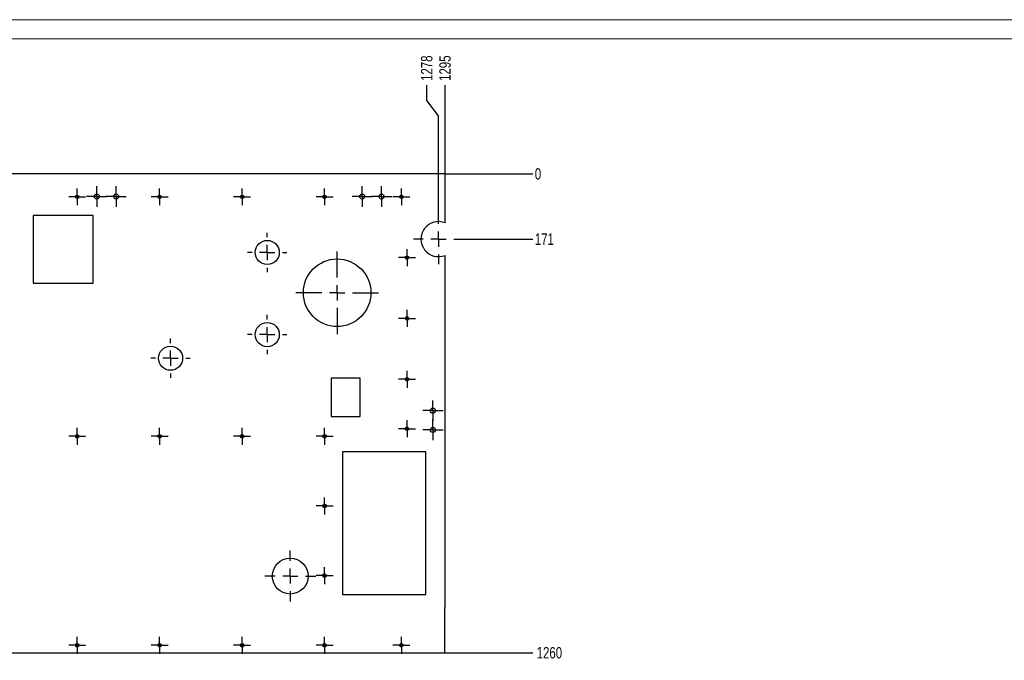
# Model space of a CAD drawing. Header units: millimetres. Extents: x 0 to 841, y 0 to 594.
# Tile 5 of 21: x 167 to 426, y 425 to 594. Entities that reach past the tile are written whole.
import ezdxf

# ---------------------------------------------------------------- set-up
doc = ezdxf.new("R2010")
doc.units = ezdxf.units.MM
doc.header["$PDSIZE"] = -1
doc.linetypes.add('CENTERX2', pattern=[20.32, 12.7, -2.54, 2.54, -2.54])
doc.layers.add('COTES', color=1, linetype='Continuous')
doc.layers.add('TRAIT-MIXTES', color=3, linetype='CENTERX2')
doc.layers.add('TRAIT-FORT', color=4, linetype='Continuous', lineweight=25)
doc.styles.add('SLDTEXTSTYLE0', font='TXT', dxfattribs={"width": 0.75})
doc.dimstyles.new('SLDDIMSTYLE0', dxfattribs={"dimtxt": 3, "dimasz": 0.333333, "dimexe": 0, "dimexo": 0.0625, "dimgap": 0.75, "dimtad": 0, "dimtih": 1, "dimtoh": 1, "dimdec": 0, "dimlfac": 10, "dimrnd": 1e-09, "dimdsep": 46, "dimtxsty": 'SLDTEXTSTYLE0', "dimblk1": 'ORIGIN', "dimblk2": 'ORIGIN', "dimsah": 1, "dimcen": 0.09, "dimadec": 0, "dimazin": 2, "dimtfac": 1, "dimtdec": 0, "dimtofl": 0, "dimtmove": 0, "dimatfit": 3, "dimldrblk": 'ORIGIN', "dimfxl": 1, "dimfrac": 2, "dimtolj": 1, "dimtzin": 12, "dimarcsym": 0})
doc.dimstyles.new('SLDDIMSTYLE1', dxfattribs={"dimtxt": 3, "dimasz": 2, "dimexe": 0, "dimexo": 0.0625, "dimgap": 0.75, "dimtad": 0, "dimtih": 1, "dimtoh": 1, "dimdec": 0, "dimlfac": 10, "dimrnd": 1e-09, "dimzin": 12, "dimdsep": 46, "dimtxsty": 'SLDTEXTSTYLE0', "dimsah": 1, "dimcen": 0.09, "dimadec": 0, "dimazin": 3, "dimtfac": 1, "dimtdec": 0, "dimtofl": 0, "dimtmove": 0, "dimatfit": 3, "dimfxl": 1, "dimfrac": 2, "dimtolj": 1, "dimtzin": 12, "dimarcsym": 0})

# ---------------------------------------------------------------- blocks, each defined once
blk = doc.blocks.new('_D_8')
at = {"layer": 'COTES', "color": 0, "lineweight": -2, "transparency": 16777216}
blk.add_line((278.78, 553.42), (301.84, 553.42), dxfattribs=at)
at = {"layer": 'Defpoints', "color": 0, "transparency": 16777216}
for p in [(278.72, 553.42), (278.72, 553.42), (301.84, 553.42)]:
    blk.add_point(p, dxfattribs=at)
at = {"layer": 'COTES', "color": 0, "transparency": 16777216, "insert": (303.16, 553.42), "char_height": 3, "attachment_point": 5, "style": 'SLDTEXTSTYLE0'}
blk.add_mtext('\\A1;0', dxfattribs=at)
blk = doc.blocks.new('_Origin')
at = {"color": 0, "linetype": 'ByBlock', "lineweight": -2}
blk.add_line((0, 0), (-1, 0), dxfattribs=at)
blk.add_circle((0, 0), 0.5, dxfattribs=at)
blk = doc.blocks.new('_D_9')
at = {"layer": 'COTES', "color": 0, "lineweight": -2, "transparency": 16777216}
blk.add_line((283.67, 536.28), (301.84, 536.28), dxfattribs=at)
at = {"layer": 'Defpoints', "color": 0, "transparency": 16777216}
for p in [(278.72, 553.42), (283.6, 536.28), (301.84, 536.28)]:
    blk.add_point(p, dxfattribs=at)
at = {"layer": 'COTES', "color": 0, "transparency": 16777216, "insert": (304.84, 536.28), "char_height": 3, "attachment_point": 5, "style": 'SLDTEXTSTYLE0'}
blk.add_mtext('\\A1;171', dxfattribs=at)
blk = doc.blocks.new('_D_10')
at = {"layer": 'COTES', "color": 0, "lineweight": -2, "transparency": 16777216}
blk.add_line((278.73, 427.47), (301.84, 427.47), dxfattribs=at)
at = {"layer": 'Defpoints', "color": 0, "transparency": 16777216}
for p in [(278.72, 553.42), (278.67, 427.47), (301.84, 427.47)]:
    blk.add_point(p, dxfattribs=at)
at = {"layer": 'COTES', "color": 0, "transparency": 16777216, "insert": (306.16, 427.47), "char_height": 3, "attachment_point": 5, "style": 'SLDTEXTSTYLE0'}
blk.add_mtext('\\A1;1260', dxfattribs=at)
blk = doc.blocks.new('_D_12')
at = {"layer": 'COTES', "color": 0, "lineweight": -2, "transparency": 16777216}
for p, q in [((273.91, 572.74), (273.91, 576.74)), ((276.99, 568.74), (273.91, 572.74)), ((276.99, 542.95), (276.99, 568.74))]:
    blk.add_line(p, q, dxfattribs=at)
at = {"layer": 'Defpoints', "color": 0, "transparency": 16777216}
for p in [(273.91, 576.74), (149.22, 553.42), (276.99, 542.89)]:
    blk.add_point(p, dxfattribs=at)
at = {"layer": 'COTES', "color": 0, "transparency": 16777216, "insert": (273.91, 581.24), "char_height": 3, "attachment_point": 5, "rotation": 90, "style": 'SLDTEXTSTYLE0'}
blk.add_mtext('\\A1;1278', dxfattribs=at)
blk = doc.blocks.new('_D_13')
at = {"layer": 'COTES', "color": 0, "lineweight": -2, "transparency": 16777216}
blk.add_line((278.72, 553.48), (278.72, 576.74), dxfattribs=at)
at = {"layer": 'Defpoints', "color": 0, "transparency": 16777216}
for p in [(278.72, 576.74), (149.22, 553.42), (278.72, 553.42)]:
    blk.add_point(p, dxfattribs=at)
at = {"layer": 'COTES', "color": 0, "transparency": 16777216, "insert": (278.72, 581.24), "char_height": 3, "attachment_point": 5, "rotation": 90, "style": 'SLDTEXTSTYLE0'}
blk.add_mtext('\\A1;1295', dxfattribs=at)
blk = doc.blocks.new('SW_CENTERMARKSYMBOL_26')
at = {"layer": 'TRAIT-MIXTES', "color": 0}
for p, q in [((0, 2), (0, 2.675)), ((-2, 0), (-2.675, 0)), ((0, 0), (-2, 0)), ((0, 0), (0, 2)), ((0, 0), (0, -2)), ((0, 0), (2, 0)), ((2, 0), (2.675, 0)), ((0, -2), (0, -2.675))]:
    blk.add_line(p, q, dxfattribs=at)
blk = doc.blocks.new('SW_CENTERMARKSYMBOL_27')
at = {"layer": 'TRAIT-MIXTES', "color": 0}
for p, q in [((0, 2), (0, 2.675)), ((-2, 0), (-2.675, 0)), ((0, 0), (-2, 0)), ((0, 0), (0, 2)), ((0, 0), (0, -2)), ((0, 0), (2, 0)), ((2, 0), (2.675, 0)), ((0, -2), (0, -2.675))]:
    blk.add_line(p, q, dxfattribs=at)
blk = doc.blocks.new('SW_CENTERMARKSYMBOL_30')
at = {"layer": 'TRAIT-MIXTES', "color": 0}
for p, q in [((0, 2), (0, 2.675)), ((-2, 0), (-2.675, 0)), ((0, 0), (-2, 0)), ((0, 0), (0, 2)), ((0, 0), (0, -2)), ((0, 0), (2, 0)), ((2, 0), (2.675, 0)), ((0, -2), (0, -2.675))]:
    blk.add_line(p, q, dxfattribs=at)
blk = doc.blocks.new('SW_CENTERMARKSYMBOL_31')
at = {"layer": 'TRAIT-MIXTES', "color": 0}
for p, q in [((0, 2), (0, 2.675)), ((-2, 0), (-2.675, 0)), ((0, 0), (-2, 0)), ((0, 0), (0, 2)), ((0, 0), (0, -2)), ((0, 0), (2, 0)), ((2, 0), (2.675, 0)), ((0, -2), (0, -2.675))]:
    blk.add_line(p, q, dxfattribs=at)
blk = doc.blocks.new('SW_CENTERMARKSYMBOL_32')
at = {"layer": 'TRAIT-MIXTES', "color": 0}
for p, q in [((0, 2), (0, 2.675)), ((-2, 0), (-2.675, 0)), ((0, 0), (-2, 0)), ((0, 0), (0, 2)), ((0, 0), (0, -2)), ((0, 0), (2, 0)), ((2, 0), (2.675, 0)), ((0, -2), (0, -2.675))]:
    blk.add_line(p, q, dxfattribs=at)
blk = doc.blocks.new('SW_CENTERMARKSYMBOL_33')
at = {"layer": 'TRAIT-MIXTES', "color": 0}
for p, q in [((0, 2), (0, 2.675)), ((-2, 0), (-2.675, 0)), ((0, 0), (-2, 0)), ((0, 0), (0, 2)), ((0, 0), (0, -2)), ((0, 0), (2, 0)), ((2, 0), (2.675, 0)), ((0, -2), (0, -2.675))]:
    blk.add_line(p, q, dxfattribs=at)
blk = doc.blocks.new('SW_CENTERMARKSYMBOL_34')
at = {"layer": 'TRAIT-MIXTES', "color": 0}
for p, q in [((0, 4), (0, 6.73)), ((-4, 0), (-6.73, 0)), ((0, 0), (-2, 0)), ((0, 0), (0, 2)), ((0, 0), (0, -2)), ((0, 0), (2, 0)), ((4, 0), (6.73, 0)), ((0, -4), (0, -6.73))]:
    blk.add_line(p, q, dxfattribs=at)
blk = doc.blocks.new('SW_CENTERMARKSYMBOL_35')
at = {"layer": 'TRAIT-MIXTES', "color": 0}
for p, q in [((0, 4), (0, 5.17)), ((-4, 0), (-5.17, 0)), ((0, 0), (-2, 0)), ((0, 0), (0, 2)), ((0, 0), (0, -2)), ((0, 0), (2, 0)), ((4, 0), (5.17, 0)), ((0, -4), (0, -5.17))]:
    blk.add_line(p, q, dxfattribs=at)
blk = doc.blocks.new('SW_CENTERMARKSYMBOL_36')
at = {"layer": 'TRAIT-MIXTES', "color": 0}
for p, q in [((0, 4), (0, 5.17)), ((-4, 0), (-5.17, 0)), ((0, 0), (-2, 0)), ((0, 0), (0, 2)), ((0, 0), (0, -2)), ((0, 0), (2, 0)), ((4, 0), (5.17, 0)), ((0, -4), (0, -5.17))]:
    blk.add_line(p, q, dxfattribs=at)
blk = doc.blocks.new('SW_CENTERMARKSYMBOL_37')
at = {"layer": 'TRAIT-MIXTES', "color": 0}
for p, q in [((0, 4), (0, 10.89)), ((-4, 0), (-10.89, 0)), ((0, 0), (-2, 0)), ((0, 0), (0, 2)), ((0, 0), (0, -2)), ((0, 0), (2, 0)), ((4, 0), (10.89, 0)), ((0, -4), (0, -10.89))]:
    blk.add_line(p, q, dxfattribs=at)
blk = doc.blocks.new('SW_CENTERMARKSYMBOL_38')
at = {"layer": 'TRAIT-MIXTES', "color": 0}
for p, q in [((0, 4), (0, 5.17)), ((-4, 0), (-5.17, 0)), ((0, 0), (-2, 0)), ((0, 0), (0, 2)), ((0, 0), (0, -2)), ((0, 0), (2, 0)), ((4, 0), (5.17, 0)), ((0, -4), (0, -5.17))]:
    blk.add_line(p, q, dxfattribs=at)
blk = doc.blocks.new('SW_CENTERMARKSYMBOL_39')
at = {"layer": 'TRAIT-MIXTES', "color": 0}
for p, q in [((-2, 0), (-2.225, 0)), ((0, 0), (-2, 0)), ((0, 2), (0, 2.225)), ((0, 0), (0, 2)), ((0, 0), (0, -2)), ((0, 0), (2, 0)), ((2, 0), (2.225, 0)), ((0, -2), (0, -2.225))]:
    blk.add_line(p, q, dxfattribs=at)
blk = doc.blocks.new('SW_CENTERMARKSYMBOL_41')
at = {"layer": 'TRAIT-MIXTES', "color": 0}
for p, q in [((-2, 0), (-2.225, 0)), ((0, 0), (-2, 0)), ((0, 2), (0, 2.225)), ((0, 0), (0, 2)), ((0, 0), (0, -2)), ((0, 0), (2, 0)), ((2, 0), (2.225, 0)), ((0, -2), (0, -2.225))]:
    blk.add_line(p, q, dxfattribs=at)
blk = doc.blocks.new('SW_CENTERMARKSYMBOL_42')
at = {"layer": 'TRAIT-MIXTES', "color": 0}
for p, q in [((-2, 0), (-2.225, 0)), ((0, 0), (-2, 0)), ((0, 2), (0, 2.225)), ((0, 0), (0, 2)), ((0, 0), (0, -2)), ((0, 0), (2, 0)), ((2, 0), (2.225, 0)), ((0, -2), (0, -2.225))]:
    blk.add_line(p, q, dxfattribs=at)
blk = doc.blocks.new('SW_CENTERMARKSYMBOL_43')
at = {"layer": 'TRAIT-MIXTES', "color": 0}
for p, q in [((-2, 0), (-2.225, 0)), ((0, 0), (-2, 0)), ((0, 2), (0, 2.225)), ((0, 0), (0, 2)), ((0, 0), (0, -2)), ((0, 0), (2, 0)), ((2, 0), (2.225, 0)), ((0, -2), (0, -2.225))]:
    blk.add_line(p, q, dxfattribs=at)
blk = doc.blocks.new('SW_CENTERMARKSYMBOL_44')
at = {"layer": 'TRAIT-MIXTES', "color": 0}
for p, q in [((-2, 0), (-2.225, 0)), ((0, 0), (-2, 0)), ((0, 2), (0, 2.225)), ((0, 0), (0, 2)), ((0, 0), (0, -2)), ((0, 0), (2, 0)), ((2, 0), (2.225, 0)), ((0, -2), (0, -2.225))]:
    blk.add_line(p, q, dxfattribs=at)
blk = doc.blocks.new('SW_CENTERMARKSYMBOL_45')
at = {"layer": 'TRAIT-MIXTES', "color": 0}
for p, q in [((-2, 0), (-2.225, 0)), ((0, 0), (-2, 0)), ((0, 2), (0, 2.225)), ((0, 0), (0, 2)), ((0, 0), (0, -2)), ((0, 0), (2, 0)), ((2, 0), (2.225, 0)), ((0, -2), (0, -2.225))]:
    blk.add_line(p, q, dxfattribs=at)
blk = doc.blocks.new('SW_CENTERMARKSYMBOL_46')
at = {"layer": 'TRAIT-MIXTES', "color": 0}
for p, q in [((-2, 0), (-2.225, 0)), ((0, 0), (-2, 0)), ((0, 2), (0, 2.225)), ((0, 0), (0, 2)), ((0, 0), (0, -2)), ((0, 0), (2, 0)), ((2, 0), (2.225, 0)), ((0, -2), (0, -2.225))]:
    blk.add_line(p, q, dxfattribs=at)
blk = doc.blocks.new('SW_CENTERMARKSYMBOL_53')
at = {"layer": 'TRAIT-MIXTES', "color": 0}
for p, q in [((-2, 0), (-2.225, 0)), ((0, 0), (-2, 0)), ((0, 2), (0, 2.225)), ((0, 0), (0, 2)), ((0, 0), (0, -2)), ((0, 0), (2, 0)), ((2, 0), (2.225, 0)), ((0, -2), (0, -2.225))]:
    blk.add_line(p, q, dxfattribs=at)
blk = doc.blocks.new('SW_CENTERMARKSYMBOL_54')
at = {"layer": 'TRAIT-MIXTES', "color": 0}
for p, q in [((-2, 0), (-2.225, 0)), ((0, 0), (-2, 0)), ((0, 2), (0, 2.225)), ((0, 0), (0, 2)), ((0, 0), (0, -2)), ((0, 0), (2, 0)), ((2, 0), (2.225, 0)), ((0, -2), (0, -2.225))]:
    blk.add_line(p, q, dxfattribs=at)
blk = doc.blocks.new('SW_CENTERMARKSYMBOL_55')
at = {"layer": 'TRAIT-MIXTES', "color": 0}
for p, q in [((-2, 0), (-2.225, 0)), ((0, 0), (-2, 0)), ((0, 2), (0, 2.225)), ((0, 0), (0, 2)), ((0, 0), (0, -2)), ((0, 0), (2, 0)), ((2, 0), (2.225, 0)), ((0, -2), (0, -2.225))]:
    blk.add_line(p, q, dxfattribs=at)
blk = doc.blocks.new('SW_CENTERMARKSYMBOL_56')
at = {"layer": 'TRAIT-MIXTES', "color": 0}
for p, q in [((-2, 0), (-2.225, 0)), ((0, 0), (-2, 0)), ((0, 2), (0, 2.225)), ((0, 0), (0, 2)), ((0, 0), (0, -2)), ((0, 0), (2, 0)), ((2, 0), (2.225, 0)), ((0, -2), (0, -2.225))]:
    blk.add_line(p, q, dxfattribs=at)
blk = doc.blocks.new('SW_CENTERMARKSYMBOL_57')
at = {"layer": 'TRAIT-MIXTES', "color": 0}
for p, q in [((-2, 0), (-2.225, 0)), ((0, 0), (-2, 0)), ((0, 2), (0, 2.225)), ((0, 0), (0, 2)), ((0, 0), (0, -2)), ((0, 0), (2, 0)), ((2, 0), (2.225, 0)), ((0, -2), (0, -2.225))]:
    blk.add_line(p, q, dxfattribs=at)
blk = doc.blocks.new('SW_CENTERMARKSYMBOL_58')
at = {"layer": 'TRAIT-MIXTES', "color": 0}
for p, q in [((-2, 0), (-2.225, 0)), ((0, 0), (-2, 0)), ((0, 2), (0, 2.225)), ((0, 0), (0, 2)), ((0, 0), (0, -2)), ((0, 0), (2, 0)), ((2, 0), (2.225, 0)), ((0, -2), (0, -2.225))]:
    blk.add_line(p, q, dxfattribs=at)
blk = doc.blocks.new('SW_CENTERMARKSYMBOL_59')
at = {"layer": 'TRAIT-MIXTES', "color": 0}
for p, q in [((-2, 0), (-2.225, 0)), ((0, 0), (-2, 0)), ((0, 2), (0, 2.225)), ((0, 0), (0, 2)), ((0, 0), (0, -2)), ((0, 0), (2, 0)), ((2, 0), (2.225, 0)), ((0, -2), (0, -2.225))]:
    blk.add_line(p, q, dxfattribs=at)
blk = doc.blocks.new('SW_CENTERMARKSYMBOL_60')
at = {"layer": 'TRAIT-MIXTES', "color": 0}
for p, q in [((-2, 0), (-2.225, 0)), ((0, 0), (-2, 0)), ((0, 2), (0, 2.225)), ((0, 0), (0, 2)), ((0, 0), (0, -2)), ((0, 0), (2, 0)), ((2, 0), (2.225, 0)), ((0, -2), (0, -2.225))]:
    blk.add_line(p, q, dxfattribs=at)
blk = doc.blocks.new('SW_CENTERMARKSYMBOL_61')
at = {"layer": 'TRAIT-MIXTES', "color": 0}
for p, q in [((-2, 0), (-2.225, 0)), ((0, 0), (-2, 0)), ((0, 2), (0, 2.225)), ((0, 0), (0, 2)), ((0, 0), (0, -2)), ((0, 0), (2, 0)), ((2, 0), (2.225, 0)), ((0, -2), (0, -2.225))]:
    blk.add_line(p, q, dxfattribs=at)
blk = doc.blocks.new('SW_CENTERMARKSYMBOL_62')
at = {"layer": 'TRAIT-MIXTES', "color": 0}
for p, q in [((-2, 0), (-2.225, 0)), ((0, 0), (-2, 0)), ((0, 2), (0, 2.225)), ((0, 0), (0, 2)), ((0, 0), (0, -2)), ((0, 0), (2, 0)), ((2, 0), (2.225, 0)), ((0, -2), (0, -2.225))]:
    blk.add_line(p, q, dxfattribs=at)
blk = doc.blocks.new('SW_CENTERMARKSYMBOL_63')
at = {"layer": 'TRAIT-MIXTES', "color": 0}
for p, q in [((-2, 0), (-2.225, 0)), ((0, 0), (-2, 0)), ((0, 2), (0, 2.225)), ((0, 0), (0, 2)), ((0, 0), (0, -2)), ((0, 0), (2, 0)), ((2, 0), (2.225, 0)), ((0, -2), (0, -2.225))]:
    blk.add_line(p, q, dxfattribs=at)
blk = doc.blocks.new('SW_CENTERMARKSYMBOL_64')
at = {"layer": 'TRAIT-MIXTES', "color": 0}
for p, q in [((-2, 0), (-2.225, 0)), ((0, 0), (-2, 0)), ((0, 2), (0, 2.225)), ((0, 0), (0, 2)), ((0, 0), (0, -2)), ((0, 0), (2, 0)), ((2, 0), (2.225, 0)), ((0, -2), (0, -2.225))]:
    blk.add_line(p, q, dxfattribs=at)
blk = doc.blocks.new('SW_CENTERMARKSYMBOL_65')
at = {"layer": 'TRAIT-MIXTES', "color": 0}
for p, q in [((-2, 0), (-2.225, 0)), ((0, 0), (-2, 0)), ((0, 2), (0, 2.225)), ((0, 0), (0, 2)), ((0, 0), (0, -2)), ((0, 0), (2, 0)), ((2, 0), (2.225, 0)), ((0, -2), (0, -2.225))]:
    blk.add_line(p, q, dxfattribs=at)
blk = doc.blocks.new('SW_CENTERMARKSYMBOL_67')
at = {"layer": 'TRAIT-MIXTES', "color": 0}
for p, q in [((0, 4), (0, 6.6101)), ((-4, 0), (-6.6101, 0)), ((0, 0), (-2, 0)), ((0, 0), (0, 2)), ((0, 0), (0, -2)), ((0, 0), (2, 0)), ((4, 0), (6.6101, 0)), ((0, -4), (0, -6.6101))]:
    blk.add_line(p, q, dxfattribs=at)

msp = doc.modelspace()

# ---------------------------------------------------------------- linework, layer by layer
at = {"lineweight": 18}
for p, q in [((841, 594), (0, 594)), ((836, 589), (5, 589))]:
    msp.add_line(p, q, dxfattribs=at)
at = {"layer": 'TRAIT-FORT', "lineweight": 25}
for p, q in [((278.71669, 553.4174), (149.21669, 553.4174)), ((278.71669, 540.55394), (278.71669, 553.4174)), ((170.37789, 542.47906), (170.37789, 524.69906)), ((186.12589, 542.47906), (170.37789, 542.47906)), ((186.12589, 524.69906), (186.12589, 542.47906)), ((278.71669, 439.4174), (278.71669, 532.00135)), ((170.37789, 524.69906), (186.12589, 524.69906)), ((248.73689, 499.75118), (248.73689, 489.59118)), ((256.35689, 499.75118), (248.73689, 499.75118)), ((256.35689, 489.59118), (256.35689, 499.75118)), ((248.73689, 489.59118), (256.35689, 489.59118)), ((251.69599, 480.32018), (251.69599, 442.82018)), ((273.69599, 480.32018), (251.69599, 480.32018)), ((273.69599, 442.82018), (273.69599, 480.32018)), ((251.69599, 442.82018), (273.69599, 442.82018)), ((278.66669, 439.4174), (278.71669, 439.4174)), ((278.66669, 427.4674), (278.66669, 439.4174)), ((149.26669, 427.4674), (278.66669, 427.4674))]:
    msp.add_line(p, q, dxfattribs=at)
for centre, radius in [((181.91669, 547.4174), 0.47), ((181.91669, 547.4174), 0.225), ((187.07558, 547.49556), 0.675), ((192.15558, 547.49556), 0.675), ((203.61669, 547.4174), 0.47), ((203.61669, 547.4174), 0.225), ((225.31669, 547.4174), 0.47), ((225.31669, 547.4174), 0.225), ((247.01669, 547.4174), 0.47), ((247.01669, 547.4174), 0.225), ((256.92558, 547.49556), 0.675), ((262.00558, 547.49556), 0.675), ((267.21669, 547.4174), 0.47), ((267.21669, 547.4174), 0.225), ((231.93479, 532.77118), 3.175), ((250.31931, 522.17684), 8.89), ((268.71669, 531.4174), 0.47), ((268.71669, 531.4174), 0.225), ((268.71669, 515.4174), 0.47), ((268.71669, 515.4174), 0.225), ((231.93479, 511.16848), 3.175), ((206.49669, 504.95818), 3.175), ((268.71669, 499.4174), 0.47), ((268.71669, 499.4174), 0.225), ((275.51076, 491.16598), 0.675), ((181.91669, 484.4174), 0.47), ((181.91669, 484.4174), 0.225), ((203.61669, 484.4174), 0.47), ((203.61669, 484.4174), 0.225), ((225.31669, 484.4174), 0.47), ((225.31669, 484.4174), 0.225), ((247.01669, 484.4174), 0.47), ((247.01669, 484.4174), 0.225), ((268.71669, 486.4174), 0.47), ((268.71669, 486.4174), 0.225), ((275.51076, 486.08598), 0.675), ((247.01669, 466.10073), 0.47), ((247.01669, 466.10073), 0.225), ((237.99018, 447.65781), 4.72651), ((247.01669, 447.78406), 0.47), ((247.01669, 447.78406), 0.225), ((181.91669, 429.4674), 0.47), ((181.91669, 429.4674), 0.225), ((203.61669, 429.4674), 0.47), ((203.61669, 429.4674), 0.225), ((225.31669, 429.4674), 0.47), ((225.31669, 429.4674), 0.225), ((247.01669, 429.4674), 0.47), ((247.01669, 429.4674), 0.225), ((267.21669, 429.4674), 0.47), ((267.21669, 429.4674), 0.225)]:
    msp.add_circle(centre, radius, dxfattribs=at)
msp.add_arc((276.99439, 536.27765), 4.6101, 68.0626363, 291.9373637, dxfattribs=at)

# ---------------------------------------------------------------- block references
at = {"layer": 'TRAIT-MIXTES'}
for name, p in [('SW_CENTERMARKSYMBOL_65', (181.91669, 547.4174)), ('SW_CENTERMARKSYMBOL_33', (187.07558, 547.49556)), ('SW_CENTERMARKSYMBOL_32', (192.15558, 547.49556)), ('SW_CENTERMARKSYMBOL_64', (203.61669, 547.4174)), ('SW_CENTERMARKSYMBOL_63', (225.31669, 547.4174)), ('SW_CENTERMARKSYMBOL_62', (247.01669, 547.4174)), ('SW_CENTERMARKSYMBOL_31', (256.92558, 547.49556)), ('SW_CENTERMARKSYMBOL_30', (262.00558, 547.49556)), ('SW_CENTERMARKSYMBOL_61', (267.21669, 547.4174)), ('SW_CENTERMARKSYMBOL_67', (276.99439, 536.27765)), ('SW_CENTERMARKSYMBOL_35', (231.93479, 532.77118)), ('SW_CENTERMARKSYMBOL_60', (268.71669, 531.4174)), ('SW_CENTERMARKSYMBOL_37', (250.31931, 522.17684)), ('SW_CENTERMARKSYMBOL_36', (231.93479, 511.16848)), ('SW_CENTERMARKSYMBOL_59', (268.71669, 515.4174)), ('SW_CENTERMARKSYMBOL_38', (206.49669, 504.95818)), ('SW_CENTERMARKSYMBOL_58', (268.71669, 499.4174)), ('SW_CENTERMARKSYMBOL_27', (275.51076, 491.16598)), ('SW_CENTERMARKSYMBOL_57', (268.71669, 486.4174)), ('SW_CENTERMARKSYMBOL_26', (275.51076, 486.08598)), ('SW_CENTERMARKSYMBOL_53', (181.91669, 484.4174)), ('SW_CENTERMARKSYMBOL_54', (203.61669, 484.4174)), ('SW_CENTERMARKSYMBOL_55', (225.31669, 484.4174)), ('SW_CENTERMARKSYMBOL_56', (247.01669, 484.4174)), ('SW_CENTERMARKSYMBOL_46', (247.01669, 466.10073)), ('SW_CENTERMARKSYMBOL_34', (237.99018, 447.65781)), ('SW_CENTERMARKSYMBOL_45', (247.01669, 447.78406)), ('SW_CENTERMARKSYMBOL_41', (181.91669, 429.4674)), ('SW_CENTERMARKSYMBOL_42', (203.61669, 429.4674)), ('SW_CENTERMARKSYMBOL_43', (225.31669, 429.4674)), ('SW_CENTERMARKSYMBOL_44', (247.01669, 429.4674)), ('SW_CENTERMARKSYMBOL_39', (267.21669, 429.4674))]:
    msp.add_blockref(name, p, dxfattribs=at)

# ---------------------------------------------------------------- dimensions: what is measured, and where the dimension line sits
at = {"layer": 'COTES'}
for feature_location, offset, dtype, origin, dimstyle, picture, middle in [((276.99439, 542.88775), (-3.08783, 33.84979), 1, (149.21669, 553.4174), 'SLDDIMSTYLE1', '_D_12', (273.90657, 581.23753)), ((278.71669, 553.4174), (0, 23.32014), 1, (149.21669, 553.4174), 'SLDDIMSTYLE1', '_D_13', (278.71669, 581.23753)), ((278.7166940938, 553.4173963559), (23.1259805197, 0), 0, (278.7166940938, 553.4173963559), 'SLDDIMSTYLE0', '_D_8', (303.1551746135, 553.4173963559)), ((278.6666940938, 427.4673963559), (23.1759805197, 0), 0, (278.7166940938, 553.4173963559), 'SLDDIMSTYLE1', '_D_10', (306.1551746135, 427.4673963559)), ((283.60449, 536.27765), (18.23818, 0), 0, (278.71669, 553.4174), 'SLDDIMSTYLE1', '_D_9', (304.84267, 536.27765))]:
    dim = msp.add_ordinate_dim(feature_location=feature_location, offset=offset, dtype=dtype, origin=origin, dimstyle=dimstyle, dxfattribs=at)
    dim.commit()
    dim.dimension.update_dxf_attribs({"geometry": picture, "text_midpoint": middle})

doc.saveas('drawing.dxf')
